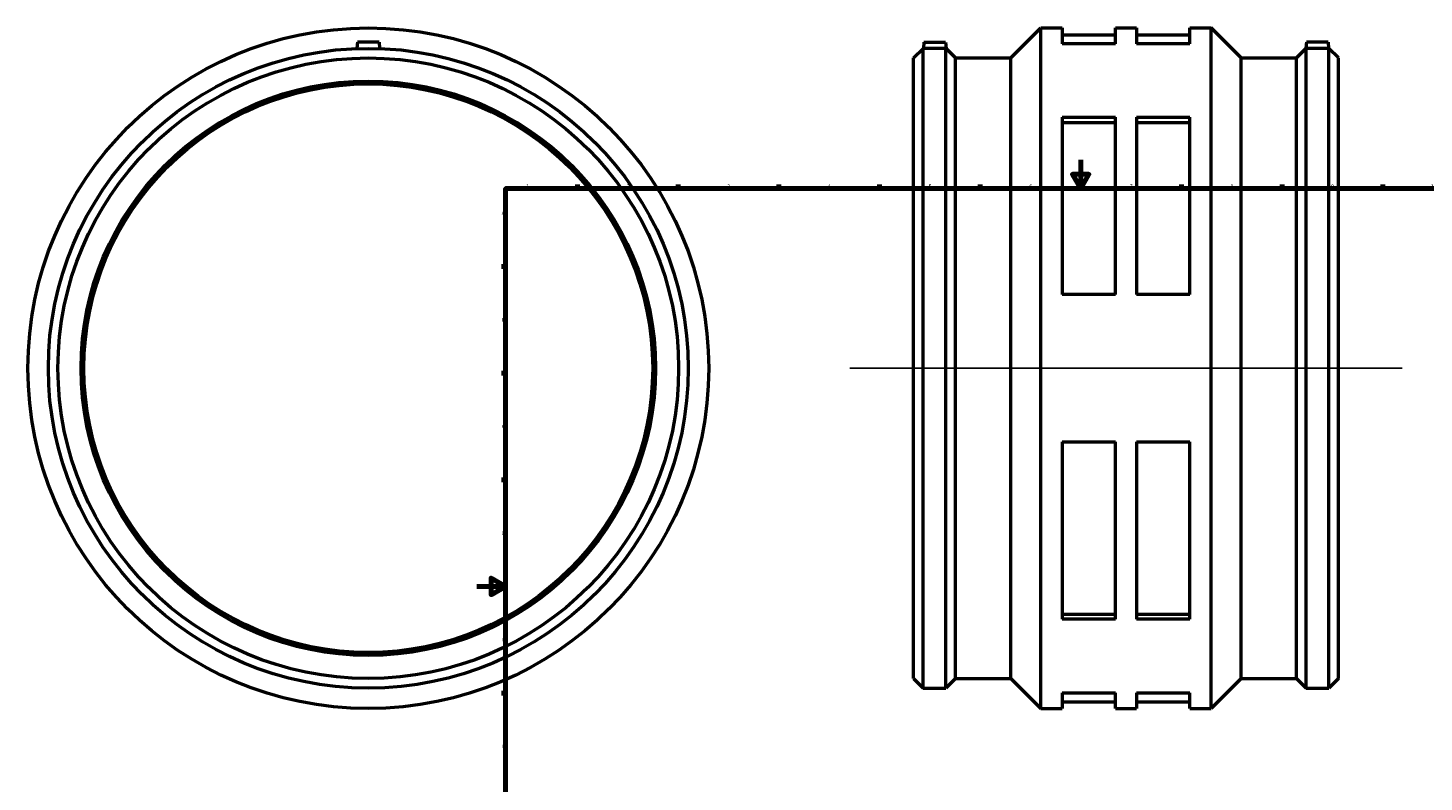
# Model space of a CAD drawing. Header units: millimetres. Extents: x -313 to 1220, y -364 to 1291.
# Tile 2 of 5: x -313 to 660, y 161 to 686. Entities that reach past the tile are written whole.
import ezdxf

# ---------------------------------------------------------------- set-up
doc = ezdxf.new("R2010")
doc.units = ezdxf.units.MM
for name, color, linetype, lineweight in [('Border (ISO)', 7, 'Continuous', 70), ('Sketch Geometry (ISO)', 7, 'Continuous', 25), ('Visible (ISO)', 7, 'Continuous', 50)]:
    doc.layers.add(name, color=color, linetype=linetype, lineweight=lineweight)
doc.styles.add('Note Text (ISO)', font='tahoma.ttf')

# ---------------------------------------------------------------- blocks, each defined once
blk = doc.blocks.new('Borders Default Border')
at = {"layer": 'Border (ISO)'}
for p, q in [((70.08, 574), (70.08, 576.9)), ((140.17, 574), (140.17, 576.9)), ((210.25, 574), (210.25, 576.9)), ((280.33, 574), (280.33, 576.9)), ((350.42, 574), (350.42, 576.9)), ((490.58, 574), (490.58, 576.9)), ((560.67, 574), (560.67, 576.9)), ((630.75, 574), (630.75, 576.9)), ((700.83, 574), (700.83, 576.9)), ((770.92, 574), (770.92, 576.9)), ((20, 519.75), (17.1, 519.75)), ((821, 519.75), (823.9, 519.75)), ((20, 445.5), (17.1, 445.5)), ((821, 445.5), (823.9, 445.5)), ((20, 371.25), (17.1, 371.25)), ((821, 371.25), (823.9, 371.25)), ((20, 222.75), (17.1, 222.75)), ((821, 222.75), (823.9, 222.75)), ((20, 148.5), (17.1, 148.5)), ((821, 148.5), (823.9, 148.5)), ((20, 74.25), (17.1, 74.25)), ((821, 74.25), (823.9, 74.25)), ((70.08, 20), (70.08, 17.1)), ((140.17, 20), (140.17, 17.1)), ((210.25, 20), (210.25, 17.1)), ((280.33, 20), (280.33, 17.1)), ((350.42, 20), (350.42, 17.1)), ((490.58, 20), (490.58, 17.1)), ((560.67, 20), (560.67, 17.1)), ((630.75, 20), (630.75, 17.1)), ((700.83, 20), (700.83, 17.1)), ((770.92, 20), (770.92, 17.1))]:
    blk.add_line(p, q, dxfattribs=at)
at = {"layer": 'Border (ISO)', "flags": 128}
for points in [[(420.5, 594), (420.5, 574), (414.73, 584), (426.27, 584), (420.5, 574)], [(20, 20), (20, 574), (821, 574), (821, 20), (20, 20)], [(0, 297), (20, 297), (10, 302.77), (10, 291.23), (20, 297)], [(841, 297), (821, 297), (831, 302.77), (831, 291.23), (821, 297)], [(420.5, 0), (420.5, 20), (414.73, 10), (426.27, 10), (420.5, 20)]]:
    blk.add_lwpolyline(points, dxfattribs=at)
at = {"layer": 'Border (ISO)', "color": 232, "true_color": 0xca0064, "char_height": 2.5, "attachment_point": 7, "style": 'Note Text (ISO)'}
for s, insert in [('1', (34.48, 574.4)), ('2', (104.37, 574.4)), ('3', (174.43, 574.35)), ('4', (244.42, 574.4)), ('5', (314.64, 574.35)), ('6', (384.66, 574.35)), ('7', (454.77, 574.4)), ('8', (524.81, 574.34)), ('9', (594.88, 574.35)), ('10', (664.29, 574.35)), ('11', (734.37, 574.4)), ('12', (804.46, 574.4)), ('A', (17.29, 555.62)), ('A', (821.59, 555.62)), ('B', (17.59, 481.37)), ('B', (821.89, 481.37)), ('C', (17.43, 407.08)), ('C', (821.73, 407.08)), ('D', (17.43, 332.88)), ('D', (821.73, 332.88)), ('E', (17.64, 258.63)), ('E', (821.94, 258.63)), ('F', (17.7, 184.38)), ('F', (822, 184.38)), ('G', (17.31, 110.08)), ('G', (821.61, 110.08)), ('H', (17.44, 35.88)), ('H', (821.74, 35.88)), ('1', (34.48, 17.1)), ('2', (104.37, 17.1)), ('3', (174.43, 17.05)), ('4', (244.42, 17.1)), ('5', (314.64, 17.05)), ('6', (384.66, 17.05)), ('7', (454.77, 17.1)), ('8', (524.81, 17.04)), ('9', (594.88, 17.05)), ('10', (664.29, 17.05)), ('11', (734.37, 17.1)), ('12', (804.46, 17.1))]:
    blk.add_mtext(s, dxfattribs=dict(at, insert=insert))

msp = doc.modelspace()

# ---------------------------------------------------------------- linework, layer by layer
at = {"layer": 'Sketch Geometry (ISO)'}
msp.add_line((259.631, 448.927), (644.431, 448.927), dxfattribs=at)
at = {"layer": 'Visible (ISO)'}
for p, q in [((371.928, 665.024), (392.831, 685.927)), ((392.831, 211.927), (392.831, 685.927)), ((392.831, 685.927), (407.631, 685.927)), ((407.631, 685.927), (407.631, 674.958)), ((407.631, 681.187), (444.631, 681.187)), ((444.631, 674.958), (444.631, 685.927)), ((444.631, 685.927), (459.431, 685.927)), ((459.431, 685.927), (459.431, 674.958)), ((459.431, 681.187), (496.431, 681.187)), ((496.431, 674.958), (496.431, 685.927)), ((496.431, 685.927), (511.231, 685.927)), ((511.231, 211.927), (511.231, 685.927)), ((532.135, 665.024), (511.231, 685.927)), ((-83.041, 675.927), (-83.423, 671.568)), ((-68.041, 675.927), (-83.041, 675.927)), ((-68.041, 675.927), (-67.66, 671.568)), ((304.031, 665.024), (310.715, 671.707)), ((310.715, 226.147), (310.715, 671.707)), ((310.715, 671.707), (310.962, 671.707)), ((311.331, 675.927), (310.962, 671.707)), ((311.331, 675.927), (326.331, 675.927)), ((326.331, 675.927), (326.715, 671.54)), ((326.548, 226.147), (326.548, 671.702)), ((333.231, 665.024), (326.715, 671.54)), ((444.631, 674.958), (407.631, 674.958)), ((496.431, 674.958), (459.431, 674.958)), ((570.831, 665.024), (577.347, 671.54)), ((577.731, 675.927), (577.347, 671.54)), ((577.515, 226.147), (577.515, 671.702)), ((592.731, 675.927), (577.731, 675.927)), ((592.731, 675.927), (593.1, 671.707)), ((593.1, 671.707), (593.348, 671.707)), ((593.348, 226.147), (593.348, 671.707)), ((600.031, 665.024), (593.348, 671.707)), ((304.031, 232.831), (304.031, 665.024)), ((333.231, 232.831), (333.231, 665.024)), ((333.231, 665.024), (371.928, 665.024)), ((371.928, 232.831), (371.928, 665.024)), ((532.135, 232.831), (532.135, 665.024)), ((532.135, 665.024), (570.831, 665.024)), ((570.831, 232.831), (570.831, 665.024)), ((600.031, 232.831), (600.031, 665.024)), ((407.631, 623.662), (407.631, 500.224)), ((407.631, 623.662), (444.631, 623.662)), ((444.631, 500.224), (444.631, 623.662)), ((459.431, 623.662), (459.431, 500.224)), ((459.431, 623.662), (496.431, 623.662)), ((496.431, 500.224), (496.431, 623.662)), ((407.631, 620.167), (444.631, 620.167)), ((459.431, 620.167), (496.431, 620.167)), ((444.631, 500.224), (407.631, 500.224)), ((496.431, 500.224), (459.431, 500.224)), ((407.631, 397.631), (407.631, 274.193)), ((407.631, 397.631), (444.631, 397.631)), ((444.631, 274.193), (444.631, 397.631)), ((459.431, 397.631), (459.431, 274.193)), ((459.431, 397.631), (496.431, 397.631)), ((496.431, 274.193), (496.431, 397.631)), ((407.631, 277.687), (444.631, 277.687)), ((444.631, 274.193), (407.631, 274.193)), ((459.431, 277.687), (496.431, 277.687)), ((496.431, 274.193), (459.431, 274.193)), ((304.031, 232.831), (310.715, 226.147)), ((310.715, 226.147), (326.548, 226.147)), ((333.231, 232.831), (326.548, 226.147)), ((333.231, 232.831), (371.928, 232.831)), ((371.928, 232.831), (392.831, 211.927)), ((532.135, 232.831), (511.231, 211.927)), ((532.135, 232.831), (570.831, 232.831)), ((570.831, 232.831), (577.515, 226.147)), ((577.515, 226.147), (593.348, 226.147)), ((600.031, 232.831), (593.348, 226.147)), ((407.631, 222.896), (407.631, 211.927)), ((407.631, 222.896), (444.631, 222.896)), ((407.631, 216.667), (444.631, 216.667)), ((444.631, 211.927), (444.631, 222.896)), ((459.431, 222.896), (459.431, 211.927)), ((459.431, 222.896), (496.431, 222.896)), ((459.431, 216.667), (496.431, 216.667)), ((496.431, 211.927), (496.431, 222.896)), ((392.831, 211.927), (407.631, 211.927)), ((444.631, 211.927), (459.431, 211.927)), ((496.431, 211.927), (511.231, 211.927))]:
    msp.add_line(p, q, dxfattribs=at)
for radius in [237, 222.78, 216.097, 200, 198]:
    msp.add_circle((-75.541, 448.927), radius, dxfattribs=at)
for points, knots in [([(326.548, 671.702), (326.448, 671.699), (326.299, 671.693), (325.701, 671.674), (325.096, 671.655), (323.7, 671.62), (322.815, 671.602), (320.875, 671.575), (319.82, 671.568), (317.842, 671.568), (316.787, 671.575), (314.848, 671.602), (313.963, 671.62), (312.566, 671.655), (311.961, 671.674), (311.159, 671.7), (310.962, 671.707), (310.962, 671.707)], [1.3379773, 1.3379773, 1.3379773, 1.3379773, 1.4833414, 1.4833414, 1.7799678, 1.7799678, 2.076699, 2.076699, 2.3734301, 2.3734301, 2.6701613, 2.6701613, 2.9668925, 2.9668925, 3.2635188, 3.2635188, 3.5601452, 3.5601452, 3.5601452, 3.5601452]), ([(593.1, 671.707), (593.1, 671.707), (592.903, 671.7), (592.101, 671.674), (591.496, 671.655), (590.1, 671.62), (589.215, 671.602), (587.275, 671.575), (586.22, 671.568), (585.231, 671.568), (584.242, 671.568), (583.187, 671.575), (581.248, 671.602), (580.363, 671.62), (578.966, 671.655), (578.361, 671.674), (577.764, 671.693), (577.614, 671.699), (577.515, 671.702)], [3.5601452, 3.5601452, 3.5601452, 3.5601452, 3.8567716, 3.8567716, 4.1533979, 4.1533979, 4.4501291, 4.4501291, 4.7468603, 4.7468603, 4.7468603, 5.0435915, 5.0435915, 5.3403226, 5.3403226, 5.636949, 5.636949, 5.7823131, 5.7823131, 5.7823131, 5.7823131])]:
    msp.add_open_spline(points, degree=3, knots=knots, dxfattribs=at)
for points in [[(326.715, 671.54), (326.715, 671.54), (326.659, 671.594), (326.548, 671.702)], [(577.515, 671.702), (577.403, 671.594), (577.347, 671.54), (577.347, 671.54)]]:
    msp.add_open_spline(points, degree=3, dxfattribs=at)

# ---------------------------------------------------------------- block references
msp.add_blockref('Borders Default Border', (0, 0))

doc.saveas('drawing.dxf')
